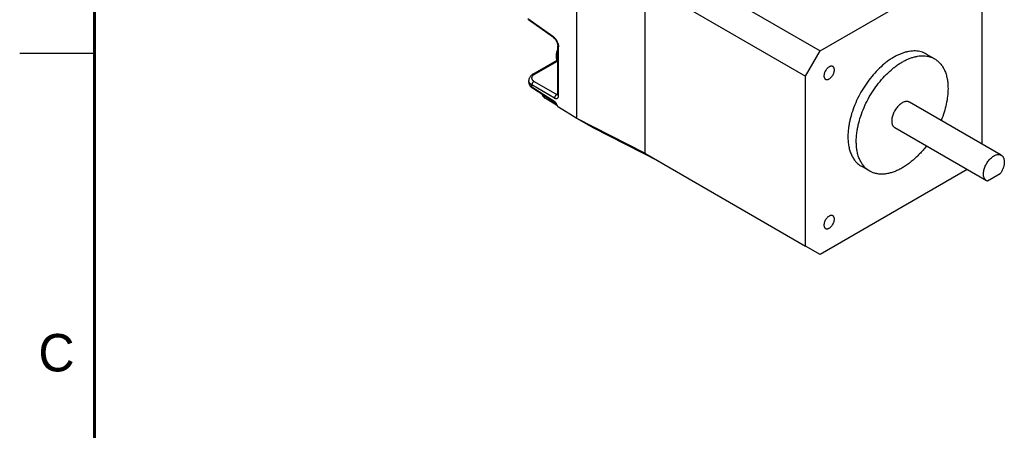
# Model space of a CAD drawing. Header units: inches. Extents: x 0 to 22, y 0 to 17.
# Tile 11 of 32: x 0 to 6.6, y 10.2 to 13. Entities that reach past the tile are written whole.
import ezdxf

# ---------------------------------------------------------------- set-up
doc = ezdxf.new("R2010")
doc.units = ezdxf.units.IN
doc.header["$LTSCALE"] = 1.21
doc.header["$MEASUREMENT"] = 0
doc.layers.get('0').update_dxf_attribs({"linetype": 'CONTINUOUS'})
doc.styles.add('TEXTSTYLE_2', font='txt')

msp = doc.modelspace()

# ---------------------------------------------------------------- linework, layer by layer
at = {"color": 7, "linetype": 'CONTINUOUS'}
for p, q in [((3.72, 12.3133), (3.72, 13.8723)), ((4.1726, 13.6353), (4.1726, 12.0827)), ((4.27, 13.3862), (5.3446, 12.7658)), ((5.3446, 12.7658), (6.3273, 13.3332)), ((4.1726, 13.2174), (5.2472, 12.597)), ((6.4247, 13.2769), (6.4247, 12.1433)), ((3.3931, 12.9819), (3.5605, 12.8627)), ((3.5634, 12.8545), (3.3959, 12.9737)), ((3.5633, 12.8545), (3.5634, 12.8545)), ((3.5922, 12.7999), (3.5922, 12.7999)), ((3.5922, 12.4746), (3.5922, 12.7999)), ((3.5976, 12.4668), (3.5976, 12.7921)), ((5.2472, 12.597), (5.3446, 12.7658)), ((3.4259, 12.6091), (3.5876, 12.7025)), ((3.4353, 12.6083), (3.5896, 12.6974)), ((6.1082, 12.7125), (6.0525, 12.7446)), ((3.3987, 12.5565), (3.3987, 12.5683)), ((3.3987, 12.5565), (3.3987, 12.5565)), ((3.4343, 12.562), (3.5851, 12.4748)), ((5.2472, 11.4623), (5.2472, 12.597)), ((3.4203, 12.5243), (3.4203, 12.5379)), ((3.5712, 12.4507), (3.4203, 12.5379)), ((3.4203, 12.5243), (3.5729, 12.4268)), ((3.5809, 12.4152), (3.424, 12.5156)), ((3.5902, 12.3976), (3.5081, 12.4488)), ((3.5813, 12.4151), (3.5729, 12.4268)), ((3.5922, 12.4789), (3.5851, 12.4748)), ((3.5805, 12.4156), (3.5808, 12.4153)), ((3.5808, 12.4159), (3.5809, 12.4156)), ((3.5808, 12.4153), (3.5809, 12.4153)), ((3.5808, 12.4153), (3.5808, 12.4153)), ((3.5809, 12.4156), (3.5811, 12.4154)), ((3.5809, 12.4153), (3.5809, 12.4152)), ((3.5809, 12.4152), (3.5809, 12.4152)), ((3.5809, 12.4152), (3.5809, 12.4152)), ((3.5809, 12.4152), (3.5809, 12.4152)), ((3.581, 12.4152), (3.5811, 12.4151)), ((3.5811, 12.4154), (3.5813, 12.4151)), ((3.5811, 12.4151), (3.5812, 12.415)), ((3.5812, 12.415), (3.5813, 12.4148)), ((3.5813, 12.4151), (3.5813, 12.4151)), ((3.5813, 12.4151), (3.5814, 12.4149)), ((3.5813, 12.4148), (3.5814, 12.4148)), ((3.5814, 12.4149), (3.5816, 12.4145)), ((3.5814, 12.4149), (3.5815, 12.4148)), ((3.5814, 12.4149), (3.5815, 12.4148)), ((3.5814, 12.4148), (3.5815, 12.4147)), ((3.5815, 12.4147), (3.5816, 12.4146)), ((3.5816, 12.4146), (3.5817, 12.4145)), ((3.5817, 12.4145), (3.5817, 12.4144)), ((3.5817, 12.4144), (3.5818, 12.4143)), ((3.5818, 12.4143), (3.5818, 12.4143)), ((3.5818, 12.4143), (3.5819, 12.4142)), ((3.5819, 12.4142), (3.5819, 12.4142)), ((3.5819, 12.4142), (3.582, 12.4141)), ((3.72, 12.3133), (3.5976, 12.3893)), ((6.5533, 12.0691), (5.9408, 12.4227)), ((3.8284, 12.2507), (3.72, 12.3133)), ((4.1726, 12.0827), (3.72, 12.3133)), ((4.2699, 12.0266), (3.8284, 12.2507)), ((6.4549, 11.8986), (5.8424, 12.2522)), ((4.1726, 12.0827), (5.2472, 11.4623)), ((6.3263, 11.9728), (5.3446, 11.406)), ((5.6751, 11.9624), (5.6194, 11.9946)), ((6.5458, 11.9437), (6.4623, 11.8954)), ((5.3446, 11.406), (5.2472, 11.4623))]:
    msp.add_line(p, q, dxfattribs=at)
at = {"color": 2, "linetype": 'CONTINUOUS'}
msp.add_line((0, 12.75), (0.5, 12.75), dxfattribs=at)
at = {"color": 7, "linetype": 'CONTINUOUS', "const_width": 0.02}
msp.add_lwpolyline([(0.5, 16.5), (0.5, 0.5)], dxfattribs=at)
at = {"color": 7, "linetype": 'CONTINUOUS'}
for points in [[(3.5634, 12.8546), (3.5648, 12.8536), (3.5665, 12.8522), (3.5682, 12.8507), (3.57, 12.849), (3.5717, 12.8472), (3.5735, 12.8452), (3.5753, 12.8431), (3.577, 12.8408), (3.5787, 12.8385), (3.5803, 12.8361), (3.5818, 12.8336), (3.5833, 12.8311), (3.5846, 12.8285), (3.5859, 12.8258), (3.5871, 12.8232), (3.5881, 12.8205), (3.589, 12.8179), (3.5899, 12.8152), (3.5906, 12.8127), (3.5912, 12.8102), (3.5916, 12.8078), (3.592, 12.8055), (3.5922, 12.8034), (3.5923, 12.8014), (3.5923, 12.7999)], [(3.4259, 12.609), (3.4224, 12.6068), (3.4188, 12.6043), (3.4155, 12.6016), (3.4124, 12.5988), (3.4097, 12.5958), (3.4073, 12.5928), (3.4051, 12.5897), (3.4033, 12.5865), (3.4018, 12.5833), (3.4006, 12.5801), (3.3997, 12.5769), (3.3991, 12.5737), (3.3988, 12.5706), (3.3987, 12.5683)], [(3.3987, 12.5565), (3.3988, 12.5538), (3.3991, 12.5507), (3.3997, 12.5475), (3.4006, 12.5444), (3.4017, 12.5412), (3.4032, 12.538), (3.4049, 12.5349), (3.4069, 12.5318), (3.4091, 12.5288), (3.4117, 12.5259), (3.4145, 12.5231), (3.4176, 12.5204), (3.4208, 12.5179), (3.4241, 12.5157)], [(3.4883, 12.4745), (3.489, 12.4719), (3.4901, 12.4689), (3.4915, 12.4661), (3.4931, 12.4632), (3.495, 12.4605), (3.4971, 12.4579), (3.4995, 12.4554), (3.5022, 12.4531), (3.5051, 12.4508), (3.5081, 12.4488)], [(3.5923, 12.4746), (3.5923, 12.4741), (3.5923, 12.4734), (3.5922, 12.4728), (3.5922, 12.4724), (3.5921, 12.472), (3.592, 12.4718), (3.592, 12.4718)], [(3.5808, 12.4153), (3.5808, 12.4153), (3.5809, 12.4153)], [(3.5809, 12.4153), (3.5809, 12.4153), (3.5809, 12.4153)], [(3.5809, 12.4152), (3.581, 12.4152), (3.581, 12.4152)]]:
    msp.add_lwpolyline(points, dxfattribs=at)
for centre, radius, start, end in [((3.4278, 12.5215), 0.00688, 235.60734, 237.40348), ((3.5886, 12.4253), 0.0127, 230.48402, 230.60215), ((3.5883, 12.4251), 0.0123, 230.60034, 231.09769), ((3.5181, 12.3729), 0.076, 33.20856, 33.71813), ((3.5855, 12.4212), 0.00757, 236.97361, 237.35266)]:
    msp.add_arc(centre, radius, start, end, dxfattribs=at)
for points, knots in [([(3.5605, 12.8627), (3.5604, 12.8618), (3.5604, 12.8601), (3.5609, 12.8578), (3.5619, 12.8559), (3.5629, 12.855), (3.5634, 12.8546)], [0, 0, 0, 0, 0.297534, 0.555834, 0.785532, 1, 1, 1, 1]), ([(3.5605, 12.8627), (3.5631, 12.8608), (3.5682, 12.8565), (3.5752, 12.8491), (3.5815, 12.8406), (3.5871, 12.8312), (3.5916, 12.8214), (3.596, 12.8085), (3.5976, 12.7985), (3.5976, 12.7921)], [0, 0, 0, 0, 0.117744, 0.241645, 0.371359, 0.504021, 0.636164, 0.764376, 1, 1, 1, 1]), ([(3.5922, 12.6921), (3.5907, 12.6948), (3.5881, 12.7005), (3.5854, 12.7097), (3.5838, 12.7196), (3.5834, 12.73), (3.584, 12.7409), (3.5863, 12.7562), (3.5895, 12.7676), (3.5922, 12.7751)], [0, 0, 0, 0, 0.107307, 0.218955, 0.33574, 0.458115, 0.58616, 0.71961, 1, 1, 1, 1]), ([(3.5922, 12.6947), (3.5903, 12.6991), (3.5882, 12.7064), (3.5869, 12.7166), (3.5865, 12.725), (3.5869, 12.7337), (3.5884, 12.746), (3.5904, 12.7552), (3.5922, 12.7614)], [0, 0, 0, 0, 0.21471, 0.331294, 0.454022, 0.582706, 0.716981, 1, 1, 1, 1]), ([(3.5923, 12.7999), (3.5923, 12.7992), (3.5926, 12.7977), (3.5936, 12.7956), (3.5953, 12.7936), (3.5968, 12.7926), (3.5976, 12.7921)], [0, 0, 0, 0, 0.217734, 0.449226, 0.706668, 1, 1, 1, 1]), ([(6.0525, 12.7446), (6.0472, 12.7477), (6.0361, 12.7532), (6.0184, 12.7593), (5.9997, 12.7633), (5.9801, 12.7652), (5.9598, 12.7648), (5.9388, 12.7624), (5.9172, 12.7578), (5.8953, 12.7511), (5.873, 12.7423), (5.8506, 12.7315), (5.828, 12.7188), (5.8055, 12.7042), (5.7832, 12.6878), (5.7535, 12.6633), (5.7175, 12.6287), (5.6775, 12.5822), (5.6408, 12.5311), (5.6083, 12.4766), (5.5807, 12.4198), (5.5585, 12.3619), (5.5447, 12.3133), (5.537, 12.2749), (5.5315, 12.2382), (5.5297, 12.2108), (5.5297, 12.1928)], [0, 0, 0, 0, 0.021327, 0.042882, 0.064882, 0.087521, 0.110965, 0.135347, 0.160764, 0.187284, 0.214941, 0.243746, 0.273681, 0.30471, 0.336777, 0.369809, 0.438391, 0.509663, 0.582672, 0.656388, 0.729749, 0.801709, 0.871286, 0.904914, 0.937632, 1, 1, 1, 1]), ([(5.5854, 12.1606), (5.5854, 12.1786), (5.5872, 12.206), (5.5926, 12.2427), (5.6004, 12.2811), (5.6141, 12.3298), (5.6363, 12.3876), (5.664, 12.4444), (5.6965, 12.4989), (5.7332, 12.55), (5.7732, 12.5966), (5.8092, 12.6312), (5.8389, 12.6556), (5.8612, 12.6721), (5.8837, 12.6867), (5.9062, 12.6994), (5.9287, 12.7102), (5.951, 12.7189), (5.9729, 12.7256), (5.9944, 12.7302), (6.0154, 12.7327), (6.0358, 12.733), (6.0553, 12.7312), (6.074, 12.7272), (6.0917, 12.7211), (6.1028, 12.7156), (6.1082, 12.7125)], [0, 0, 0, 0, 0.062368, 0.095086, 0.128714, 0.198291, 0.270251, 0.343612, 0.417328, 0.490337, 0.561609, 0.630191, 0.663223, 0.69529, 0.726319, 0.756254, 0.785059, 0.812716, 0.839236, 0.864653, 0.889035, 0.912479, 0.935118, 0.957118, 0.978673, 1, 1, 1, 1]), ([(6.1082, 12.7125), (6.1117, 12.7105), (6.1186, 12.706), (6.1285, 12.6986), (6.1378, 12.6902), (6.1494, 12.6778), (6.1625, 12.6601), (6.1753, 12.6359), (6.1854, 12.6089), (6.1926, 12.5794), (6.1969, 12.5475), (6.1978, 12.5255), (6.1978, 12.5143)], [0, 0, 0, 0, 0.053915, 0.108089, 0.162773, 0.218209, 0.332125, 0.451461, 0.577357, 0.710555, 0.851422, 1, 1, 1, 1]), ([(5.429, 12.6613), (5.4278, 12.662), (5.4252, 12.6631), (5.4207, 12.6638), (5.416, 12.6634), (5.411, 12.6621), (5.406, 12.6599), (5.4009, 12.6567), (5.3958, 12.6528), (5.391, 12.6481), (5.3864, 12.6429), (5.3809, 12.6351), (5.3763, 12.6267), (5.3729, 12.6178), (5.3711, 12.6113), (5.3699, 12.6049), (5.3696, 12.6006), (5.3696, 12.5986)], [0, 0, 0, 0, 0.042819, 0.087406, 0.135195, 0.187111, 0.243565, 0.304531, 0.369639, 0.438257, 0.509566, 0.582613, 0.729632, 0.80163, 0.871242, 0.937599, 1, 1, 1, 1]), ([(5.3798, 12.5761), (5.381, 12.5754), (5.3837, 12.5743), (5.3881, 12.5736), (5.3929, 12.574), (5.3978, 12.5753), (5.4029, 12.5775), (5.408, 12.5807), (5.4131, 12.5846), (5.4179, 12.5893), (5.4224, 12.5945), (5.428, 12.6023), (5.4326, 12.6108), (5.436, 12.6196), (5.4378, 12.6261), (5.439, 12.6325), (5.4392, 12.6368), (5.4392, 12.6388)], [0, 0, 0, 0, 0.042819, 0.087406, 0.135195, 0.187111, 0.243565, 0.304531, 0.369639, 0.438257, 0.509566, 0.582613, 0.729632, 0.80163, 0.871242, 0.937599, 1, 1, 1, 1]), ([(5.4392, 12.6388), (5.4392, 12.6413), (5.4389, 12.6449), (5.4378, 12.6495), (5.4367, 12.6526), (5.4352, 12.6554), (5.4335, 12.6578), (5.4314, 12.6598), (5.4299, 12.6609), (5.429, 12.6613)], [0, 0, 0, 0, 0.289271, 0.422537, 0.548497, 0.667894, 0.781868, 0.891952, 1, 1, 1, 1]), ([(3.4203, 12.5379), (3.4171, 12.5398), (3.4112, 12.5439), (3.4053, 12.5503), (3.4019, 12.5557), (3.4001, 12.5598), (3.399, 12.564), (3.3987, 12.5669), (3.3987, 12.5683)], [0, 0, 0, 0, 0.288978, 0.547454, 0.666999, 0.781252, 0.891641, 1, 1, 1, 1]), ([(3.3987, 12.5565), (3.3987, 12.555), (3.399, 12.552), (3.4001, 12.5476), (3.4019, 12.5433), (3.4053, 12.5376), (3.4112, 12.5308), (3.4171, 12.5264), (3.4203, 12.5243)], [0, 0, 0, 0, 0.109044, 0.220283, 0.335324, 0.455403, 0.713645, 1, 1, 1, 1]), ([(3.4353, 12.6083), (3.4328, 12.6068), (3.4281, 12.6037), (3.4226, 12.5979), (3.4196, 12.5926), (3.4183, 12.5882), (3.4179, 12.585), (3.4182, 12.5818), (3.4189, 12.5786), (3.4202, 12.5755), (3.4227, 12.5713), (3.4273, 12.5665), (3.4318, 12.5634), (3.4343, 12.562)], [0, 0, 0, 0, 0.148947, 0.279711, 0.396936, 0.452155, 0.506064, 0.559682, 0.614065, 0.670126, 0.728616, 0.855368, 1, 1, 1, 1]), ([(3.4203, 12.5379), (3.4203, 12.539), (3.4205, 12.5413), (3.4213, 12.5448), (3.4226, 12.5483), (3.4243, 12.5516), (3.4263, 12.5548), (3.4287, 12.5577), (3.4313, 12.5601), (3.4333, 12.5614), (3.4343, 12.562)], [0, 0, 0, 0, 0.116969, 0.240502, 0.368948, 0.499993, 0.63104, 0.759488, 0.883025, 1, 1, 1, 1]), ([(3.4353, 12.6083), (3.4345, 12.6088), (3.4328, 12.6095), (3.4303, 12.61), (3.4279, 12.6099), (3.4265, 12.6093), (3.4259, 12.609)], [0, 0, 0, 0, 0.293343, 0.55079, 0.782286, 1, 1, 1, 1]), ([(5.3696, 12.5986), (5.3696, 12.5961), (5.3699, 12.5925), (5.3711, 12.5879), (5.3722, 12.5848), (5.3737, 12.582), (5.3754, 12.5796), (5.3775, 12.5776), (5.379, 12.5765), (5.3798, 12.5761)], [0, 0, 0, 0, 0.289271, 0.422537, 0.548497, 0.667894, 0.781868, 0.891952, 1, 1, 1, 1]), ([(3.4239, 12.5158), (3.4233, 12.5162), (3.4223, 12.5172), (3.4211, 12.5192), (3.4204, 12.5216), (3.4203, 12.5234), (3.4203, 12.5243)], [0, 0, 0, 0, 0.217516, 0.449372, 0.707042, 1, 1, 1, 1]), ([(6.1978, 12.5143), (6.1978, 12.4973), (6.1957, 12.4624), (6.1868, 12.4094), (6.1722, 12.355), (6.1591, 12.319), (6.1517, 12.301)], [0, 0, 0, 0, 0.231408, 0.476814, 0.73395, 1, 1, 1, 1]), ([(3.5081, 12.4488), (3.5077, 12.4491), (3.5069, 12.4497), (3.5058, 12.4508), (3.5049, 12.4523), (3.5042, 12.4542), (3.5038, 12.4563), (3.5037, 12.4587), (3.5039, 12.4614), (3.5043, 12.4631), (3.5045, 12.4641)], [0, 0, 0, 0, 0.08469, 0.177281, 0.280874, 0.396981, 0.526962, 0.671296, 0.829827, 1, 1, 1, 1]), ([(3.5851, 12.4748), (3.5841, 12.4743), (3.5822, 12.473), (3.5796, 12.4705), (3.5772, 12.4677), (3.5752, 12.4645), (3.5734, 12.4612), (3.5722, 12.4577), (3.5714, 12.4542), (3.5712, 12.4519), (3.5712, 12.4507)], [0, 0, 0, 0, 0.116977, 0.240514, 0.368961, 0.500006, 0.63105, 0.759495, 0.883028, 1, 1, 1, 1]), ([(3.5712, 12.4507), (3.5729, 12.4498), (3.5761, 12.4482), (3.5811, 12.447), (3.5851, 12.4472), (3.588, 12.448), (3.59, 12.449), (3.5917, 12.4503), (3.5939, 12.4525), (3.5959, 12.4561), (3.5973, 12.4612), (3.5976, 12.4649), (3.5976, 12.4668)], [0, 0, 0, 0, 0.142644, 0.269264, 0.384398, 0.439455, 0.493804, 0.548448, 0.604354, 0.722501, 0.853122, 1, 1, 1, 1]), ([(3.5729, 12.4268), (3.5734, 12.4255), (3.5744, 12.4232), (3.5764, 12.4201), (3.5781, 12.4179), (3.5795, 12.4165), (3.5802, 12.4158), (3.5805, 12.4156)], [0, 0, 0, 0, 0.29231, 0.55797, 0.796555, 0.903877, 1, 1, 1, 1]), ([(3.5851, 12.4748), (3.5857, 12.4745), (3.5869, 12.4738), (3.5888, 12.4732), (3.5906, 12.4729), (3.5917, 12.473), (3.5923, 12.4731)], [0, 0, 0, 0, 0.283707, 0.543011, 0.780369, 1, 1, 1, 1]), ([(3.5976, 12.4668), (3.5968, 12.4673), (3.5953, 12.4684), (3.5936, 12.4703), (3.5926, 12.4724), (3.5923, 12.4739), (3.5923, 12.4746)], [0, 0, 0, 0, 0.29333, 0.550775, 0.782277, 1, 1, 1, 1]), ([(5.9408, 12.4227), (5.9396, 12.4234), (5.9371, 12.4246), (5.9331, 12.426), (5.9288, 12.4269), (5.9228, 12.4275), (5.9147, 12.4269), (5.9048, 12.4243), (5.8947, 12.4198), (5.8844, 12.4135), (5.8744, 12.4057), (5.8647, 12.3963), (5.8556, 12.3858), (5.8473, 12.3742), (5.8399, 12.3618), (5.8336, 12.3489), (5.8286, 12.3357), (5.8249, 12.3226), (5.8226, 12.3098), (5.822, 12.3014), (5.822, 12.2973)], [0, 0, 0, 0, 0.021332, 0.042892, 0.064896, 0.087541, 0.135315, 0.187216, 0.243654, 0.304602, 0.369691, 0.438289, 0.509577, 0.582602, 0.656334, 0.729712, 0.801688, 0.87128, 0.937618, 1, 1, 1, 1]), ([(3.5876, 12.4032), (3.5874, 12.4037), (3.587, 12.4047), (3.5863, 12.4062), (3.5857, 12.4076), (3.5847, 12.4095), (3.5834, 12.4118), (3.5823, 12.4137), (3.5817, 12.4145)], [0, 0, 0, 0, 0.123851, 0.248376, 0.373369, 0.498753, 0.749782, 1, 1, 1, 1]), ([(3.5976, 12.3893), (3.5965, 12.39), (3.5943, 12.3918), (3.5916, 12.3952), (3.5894, 12.3991), (3.5881, 12.4018), (3.5876, 12.4032)], [0, 0, 0, 0, 0.22801, 0.479746, 0.740462, 1, 1, 1, 1]), ([(5.822, 12.2973), (5.822, 12.2923), (5.8226, 12.285), (5.8249, 12.2758), (5.8271, 12.2696), (5.8301, 12.2641), (5.8336, 12.2594), (5.8377, 12.2553), (5.8408, 12.2532), (5.8424, 12.2522)], [0, 0, 0, 0, 0.289271, 0.422537, 0.548497, 0.667894, 0.781868, 0.891953, 1, 1, 1, 1]), ([(5.5297, 12.1928), (5.5297, 12.1815), (5.5306, 12.1595), (5.535, 12.1277), (5.5422, 12.0981), (5.5523, 12.0711), (5.5651, 12.047), (5.5781, 12.0293), (5.5898, 12.0169), (5.5991, 12.0085), (5.6089, 12.001), (5.6159, 11.9966), (5.6194, 11.9946)], [0, 0, 0, 0, 0.148578, 0.289445, 0.422643, 0.548539, 0.667875, 0.781791, 0.837227, 0.891911, 0.946085, 1, 1, 1, 1]), ([(5.6751, 11.9624), (5.6715, 11.9645), (5.6646, 11.9689), (5.6548, 11.9764), (5.6455, 11.9847), (5.6338, 11.9971), (5.6208, 12.0149), (5.6079, 12.039), (5.5979, 12.066), (5.5906, 12.0955), (5.5863, 12.1274), (5.5854, 12.1494), (5.5854, 12.1606)], [0, 0, 0, 0, 0.053915, 0.108089, 0.162773, 0.218209, 0.332125, 0.451461, 0.577357, 0.710555, 0.851422, 1, 1, 1, 1]), ([(6.0533, 12.1305), (6.0389, 12.1119), (6.0163, 12.0854), (5.9839, 12.0531), (5.9591, 12.0311), (5.9339, 12.0112), (5.9084, 11.9936), (5.8827, 11.9785), (5.8571, 11.9658), (5.8317, 11.9557), (5.8068, 11.9483), (5.7824, 11.9436), (5.7587, 11.9417), (5.736, 11.9426), (5.7143, 11.9463), (5.6939, 11.9528), (5.6811, 11.9589), (5.6751, 11.9624)], [0, 0, 0, 0, 0.156957, 0.233071, 0.307178, 0.379007, 0.448327, 0.514958, 0.578775, 0.639722, 0.69782, 0.75318, 0.806013, 0.856636, 0.905477, 0.953063, 1, 1, 1, 1]), ([(6.4345, 11.9436), (6.4345, 11.9477), (6.435, 11.9562), (6.4373, 11.969), (6.441, 11.9821), (6.4461, 11.9952), (6.4523, 12.0081), (6.4597, 12.0205), (6.4681, 12.0321), (6.4772, 12.0427), (6.4868, 12.052), (6.4969, 12.0599), (6.5071, 12.0662), (6.5173, 12.0707), (6.5272, 12.0733), (6.5352, 12.0739), (6.5413, 12.0733), (6.5455, 12.0724), (6.5496, 12.071), (6.5521, 12.0698), (6.5533, 12.0691)], [0, 0, 0, 0, 0.062382, 0.12872, 0.198312, 0.270289, 0.343666, 0.417398, 0.490424, 0.561711, 0.630309, 0.695398, 0.756346, 0.812784, 0.864685, 0.912459, 0.935104, 0.957109, 0.978668, 1, 1, 1, 1]), ([(6.5533, 12.0691), (6.5549, 12.0681), (6.558, 12.066), (6.5621, 12.0619), (6.5656, 12.0572), (6.5685, 12.0517), (6.5708, 12.0455), (6.5731, 12.0363), (6.5737, 12.029), (6.5737, 12.024)], [0, 0, 0, 0, 0.108048, 0.218132, 0.332106, 0.451503, 0.577463, 0.710729, 1, 1, 1, 1]), ([(6.5737, 12.024), (6.5737, 12.0208), (6.5733, 12.0143), (6.5719, 12.0043), (6.5696, 11.9941), (6.5653, 11.9801), (6.5579, 11.9629), (6.5502, 11.9499), (6.5458, 11.9437)], [0, 0, 0, 0, 0.111041, 0.227842, 0.349695, 0.475724, 0.73604, 1, 1, 1, 1]), ([(6.4549, 11.8986), (6.4532, 11.8995), (6.4501, 11.9017), (6.446, 11.9057), (6.4425, 11.9105), (6.4396, 11.916), (6.4373, 11.9221), (6.4351, 11.9313), (6.4345, 11.9387), (6.4345, 11.9436)], [0, 0, 0, 0, 0.108048, 0.218132, 0.332107, 0.451503, 0.577463, 0.710729, 1, 1, 1, 1]), ([(6.4623, 11.8954), (6.461, 11.8958), (6.4585, 11.8967), (6.456, 11.8979), (6.4549, 11.8986)], [0, 0, 0, 0, 0.50248, 1, 1, 1, 1]), ([(5.429, 11.6648), (5.4278, 11.6655), (5.4252, 11.6667), (5.4207, 11.6673), (5.416, 11.6669), (5.411, 11.6656), (5.406, 11.6634), (5.4009, 11.6603), (5.3958, 11.6563), (5.391, 11.6517), (5.3864, 11.6464), (5.3809, 11.6386), (5.3763, 11.6302), (5.3729, 11.6213), (5.3711, 11.6148), (5.3699, 11.6084), (5.3696, 11.6042), (5.3696, 11.6021)], [0, 0, 0, 0, 0.042819, 0.087406, 0.135195, 0.187111, 0.243565, 0.304531, 0.369639, 0.438257, 0.509566, 0.582613, 0.729632, 0.80163, 0.871242, 0.937599, 1, 1, 1, 1]), ([(5.3798, 11.5796), (5.381, 11.5789), (5.3837, 11.5778), (5.3881, 11.5771), (5.3929, 11.5775), (5.3978, 11.5788), (5.4029, 11.5811), (5.408, 11.5842), (5.4131, 11.5881), (5.4179, 11.5928), (5.4224, 11.5981), (5.428, 11.6058), (5.4326, 11.6143), (5.436, 11.6231), (5.4378, 11.6297), (5.439, 11.6361), (5.4392, 11.6403), (5.4392, 11.6423)], [0, 0, 0, 0, 0.042819, 0.087406, 0.135195, 0.187111, 0.243565, 0.304531, 0.369639, 0.438257, 0.509566, 0.582613, 0.729632, 0.80163, 0.871242, 0.937599, 1, 1, 1, 1]), ([(5.4392, 11.6423), (5.4392, 11.6448), (5.4389, 11.6485), (5.4378, 11.6531), (5.4367, 11.6561), (5.4352, 11.6589), (5.4335, 11.6613), (5.4314, 11.6633), (5.4299, 11.6644), (5.429, 11.6648)], [0, 0, 0, 0, 0.289271, 0.422537, 0.548497, 0.667894, 0.781868, 0.891952, 1, 1, 1, 1]), ([(5.3696, 11.6021), (5.3696, 11.5996), (5.3699, 11.596), (5.3711, 11.5914), (5.3722, 11.5883), (5.3737, 11.5856), (5.3754, 11.5832), (5.3775, 11.5812), (5.379, 11.5801), (5.3798, 11.5796)], [0, 0, 0, 0, 0.289271, 0.422537, 0.548497, 0.667894, 0.781868, 0.891952, 1, 1, 1, 1])]:
    msp.add_open_spline(points, degree=3, knots=knots, dxfattribs=at)

# ---------------------------------------------------------------- texts
at = {"color": 2, "linetype": 'CONTINUOUS', "insert": (0.125, 10.875), "char_height": 0.25, "width": 0.25, "attachment_point": 1, "line_spacing_factor": 0.9, "style": 'TEXTSTYLE_2'}
msp.add_mtext('C', dxfattribs=at)

doc.saveas('drawing.dxf')
